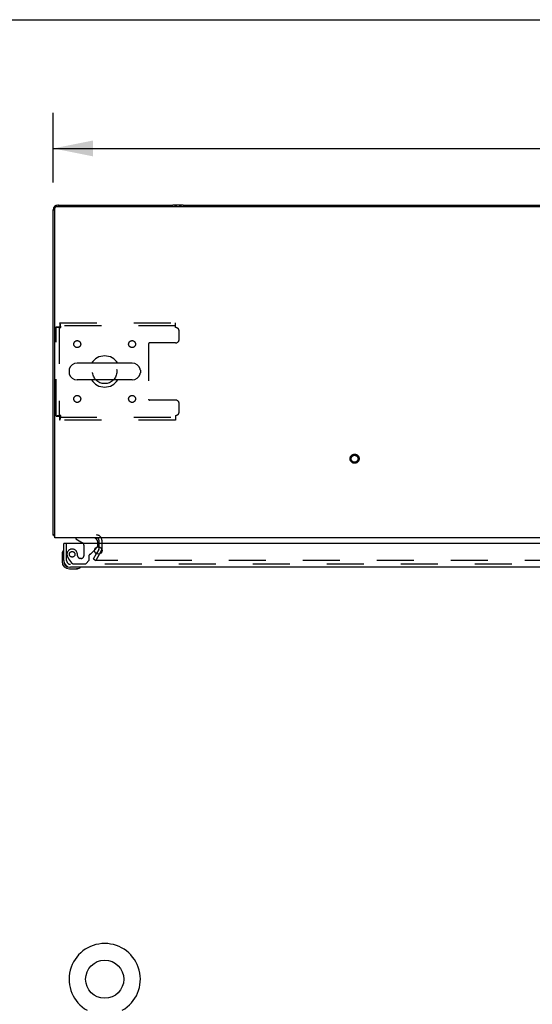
# Model space of a CAD drawing. Header units: inches. Extents: x 0 to 243, y 0 to 157.
# Tile 19 of 28: x 47 to 66, y 122 to 157. Entities that reach past the tile are written whole.
import ezdxf

# ---------------------------------------------------------------- set-up
doc = ezdxf.new("R2010")
doc.units = ezdxf.units.IN
doc.header["$LTSCALE"] = 13.357143
doc.header["$MEASUREMENT"] = 0
doc.linetypes.add('HIDDEN', pattern=[0.2, 0.1, -0.1])
doc.layers.get('0').update_dxf_attribs({"linetype": 'CONTINUOUS'})
for name, color, linetype in [('DEFAULT_2', 8, 'HIDDEN'), ('DIMENSIONS', 7, 'CONTINUOUS'), ('SLAVE_DOOR_ASSEMBLY', 7, 'CONTINUOUS')]:
    doc.layers.add(name, color=color, linetype=linetype)
doc.styles.get("Standard").update_dxf_attribs({"font": 'arial.ttf'})
doc.dimstyles.new('DIMSTYLE_1', dxfattribs={"dimtxt": 1.071429, "dimasz": 1.428571, "dimexe": 0.09, "dimexo": 0.07, "dimgap": 0.0375, "dimtad": 0, "dimtih": 1, "dimtoh": 1, "dimzin": 4, "dimdsep": 46, "dimtxsty": 'Standard', "dimblk": '_FILLED', "dimblk1": '_FILLED', "dimblk2": '_FILLED', "dimcen": 0.09, "dimadec": 3, "dimazin": 1, "dimtfac": 1, "dimtdec": 3, "dimtofl": 0, "dimtmove": 0, "dimatfit": 3, "dimldrblk": '_FILLED', "dimfxl": 0, "dimtolj": 1, "dimtzin": 4, "dimarcsym": 0})

# ---------------------------------------------------------------- blocks, each defined once
blk = doc.blocks.new('_FILLED')
at = {"color": 0, "linetype": 'ByBlock'}
blk.add_solid([(0, 0), (-1, 0.2), (-1, -0.2)], dxfattribs=at)
blk = doc.blocks.new('*D3')
at = {"layer": 'DIMENSIONS', "color": 2, "linetype": 'Continuous'}
for p, q in [((48.625, 151.266), (48.625, 153.786)), ((108.625, 151.266), (108.625, 153.786)), ((48.625, 152.5), (76.217, 152.5)), ((108.625, 152.5), (81.032, 152.5))]:
    blk.add_line(p, q, dxfattribs=at)
at = {"layer": 'DIMENSIONS', "color": 2, "linetype": 'Continuous', "xscale": 1.4285714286, "yscale": 1.4285714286, "zscale": 1.4285714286, "rotation": 180}
blk.add_blockref('_FILLED', (48.625, 152.5), dxfattribs=at)
at = {"layer": 'DIMENSIONS', "color": 2, "linetype": 'Continuous', "xscale": 1.4285714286, "yscale": 1.4285714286, "zscale": 1.4285714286}
blk.add_blockref('_FILLED', (108.625, 152.5), dxfattribs=at)
at = {"layer": 'DIMENSIONS', "color": 2, "linetype": 'Continuous', "insert": (78.625, 153.036), "char_height": 1.0714, "width": 3.74403, "attachment_point": 2, "line_spacing_factor": 0.9}
blk.add_mtext('60.00', dxfattribs=at)

msp = doc.modelspace()

# ---------------------------------------------------------------- linework, layer by layer
at = {"color": 7, "linetype": 'Continuous'}
for p, q in [((0, 157.143), (242.857, 157.143)), ((48.673, 150.406), (48.68, 150.399)), ((48.677, 138.455), (48.677, 150.343)), ((48.737, 150.403), (108.513, 150.403)), ((51.466, 144.761), (49.491, 144.761)), ((49.191, 144.498), (49.191, 144.411)), ((51.766, 144.498), (51.766, 144.411)), ((51.466, 144.149), (49.491, 144.149)), ((48.677, 138.559), (48.625, 138.559)), ((48.665, 138.527), (48.677, 138.535)), ((48.673, 138.503), (48.677, 138.507)), ((108.573, 138.455), (48.677, 138.455))]:
    msp.add_line(p, q, dxfattribs=at)
at = {"color": 3, "linetype": 'Continuous'}
for p, q in [((48.625, 138.559), (48.625, 150.288)), ((48.625, 150.288), (48.626, 150.285)), ((48.795, 150.454), (48.791, 150.455)), ((48.791, 150.455), (48.814, 150.455)), ((48.814, 150.455), (52.936, 150.455)), ((53.314, 150.455), (52.936, 150.455)), ((53.314, 150.455), (103.936, 150.455)), ((50.271, 138.37), (50.271, 138.251)), ((50.266, 138.034), (50.181, 137.887)), ((50.271, 138.132), (50.271, 138.05))]:
    msp.add_line(p, q, dxfattribs=at)
for points in [[(48.647, 138.539), (48.642, 138.542), (48.641, 138.542), (48.639, 138.543), (48.638, 138.544), (48.637, 138.545), (48.635, 138.545), (48.634, 138.546), (48.633, 138.547), (48.632, 138.547), (48.632, 138.548), (48.631, 138.548), (48.63, 138.549), (48.629, 138.55), (48.629, 138.55), (48.628, 138.551), (48.628, 138.551), (48.627, 138.552), (48.627, 138.552), (48.627, 138.553), (48.626, 138.553), (48.626, 138.554), (48.626, 138.554), (48.626, 138.555), (48.625, 138.555), (48.625, 138.556), (48.625, 138.556), (48.625, 138.557), (48.625, 138.557), (48.625, 138.558), (48.625, 138.558), (48.625, 138.559)], [(48.665, 138.527), (48.665, 138.527), (48.664, 138.528), (48.664, 138.528), (48.663, 138.529), (48.662, 138.53), (48.661, 138.53), (48.661, 138.531), (48.66, 138.532), (48.659, 138.533), (48.657, 138.533), (48.656, 138.534), (48.655, 138.535), (48.653, 138.536), (48.652, 138.537), (48.65, 138.537), (48.649, 138.538), (48.647, 138.539)]]:
    msp.add_lwpolyline(points, dxfattribs=at)
at = {"color": 7, "linetype": 'Continuous'}
msp.add_circle((50.479, 122.537), 0.688, dxfattribs=at)
at = {"color": 3, "linetype": 'Continuous'}
for centre, radius, start, end in [((48.814, 150.266), 0.189, 90, 180), ((48.791, 150.288), 0.167, 90, 180), ((52.936, 150.266), 0.189, 46.46, 90), ((53.314, 150.266), 0.189, 90, 133.513), ((48.791, 138.621), 0.167, 210.0035, 226.4808), ((48.814, 138.644), 0.189, 218.2806, 223.5389), ((50.186, 138.37), 0.085, 0, 90), ((50.238, 138.05), 0.033, 330, 360)]:
    msp.add_arc(centre, radius, start, end, dxfattribs=at)
at = {"color": 7, "linetype": 'Continuous'}
for centre, radius, start, end in [((48.737, 150.343), 0.06, 90, 180), ((50.479, 144.455), 0.562, 32.9567, 147.0433), ((49.335, 144.498), 0.144, 164.3697, 180), ((49.491, 144.455), 0.306, 90, 164.3697), ((51.466, 144.455), 0.306, 15.6303, 90), ((51.622, 144.498), 0.144, 0, 15.6303), ((49.335, 144.411), 0.144, 180, 195.6303), ((49.491, 144.455), 0.306, 195.6303, 270), ((51.466, 144.455), 0.306, 270, 344.3697), ((51.622, 144.411), 0.144, 344.3697, 360), ((50.479, 144.455), 0.562, 212.956, 327.044), ((50.479, 122.537), 1.288, 299.5053, 240.4947)]:
    msp.add_arc(centre, radius, start, end, dxfattribs=at)
at = {"layer": 'DEFAULT_2', "color": 8, "linetype": 'HIDDEN'}
for p, q in [((48.729, 142.839), (48.729, 146.071)), ((48.729, 146.071), (48.833, 146.071)), ((48.833, 146.071), (48.833, 142.839)), ((48.863, 146.205), (48.863, 146.101)), ((48.863, 146.205), (53.041, 146.205)), ((53.041, 146.101), (48.863, 146.101)), ((53.041, 146.038), (53.041, 146.205)), ((53.166, 145.611), (53.166, 145.913)), ((52.066, 145.456), (52.066, 143.453)), ((53.041, 145.486), (52.096, 145.486)), ((53.041, 143.423), (52.096, 143.423)), ((53.166, 142.997), (53.166, 143.298)), ((48.729, 142.839), (48.833, 142.839)), ((48.863, 142.705), (48.863, 142.809)), ((48.863, 142.809), (53.041, 142.809)), ((53.041, 142.872), (53.041, 142.705)), ((53.041, 142.705), (48.863, 142.705)), ((50.271, 138.251), (50.271, 138.132)), ((50.375, 138.37), (50.375, 138.05)), ((50.07, 137.694), (50.181, 137.887)), ((50.356, 137.982), (50.16, 137.642)), ((50.356, 137.982), (50.174, 137.667)), ((50.07, 137.694), (50.16, 137.642)), ((107.057, 137.642), (50.192, 137.642))]:
    msp.add_line(p, q, dxfattribs=at)
for points in [[(48.729, 146.071), (48.73, 146.068), (48.733, 146.066), (48.738, 146.064), (48.745, 146.061), (48.754, 146.059), (48.765, 146.056), (48.778, 146.054), (48.792, 146.052), (48.807, 146.049), (48.823, 146.047), (48.841, 146.045), (48.859, 146.042), (48.877, 146.04), (48.896, 146.038)], [(48.833, 146.071), (48.833, 146.068), (48.834, 146.066), (48.836, 146.064), (48.839, 146.061), (48.842, 146.059), (48.846, 146.056), (48.851, 146.054), (48.856, 146.052), (48.862, 146.049), (48.868, 146.047), (48.875, 146.045), (48.882, 146.042), (48.889, 146.04), (48.896, 146.038)], [(48.896, 146.038), (48.893, 146.056), (48.891, 146.075), (48.889, 146.093), (48.886, 146.11), (48.884, 146.126), (48.882, 146.142), (48.879, 146.156), (48.877, 146.168), (48.874, 146.179), (48.872, 146.188), (48.87, 146.195), (48.867, 146.2), (48.865, 146.204), (48.863, 146.205)], [(48.896, 146.038), (48.893, 146.045), (48.891, 146.052), (48.889, 146.058), (48.886, 146.065), (48.884, 146.071), (48.882, 146.077), (48.879, 146.082), (48.877, 146.087), (48.874, 146.091), (48.872, 146.094), (48.87, 146.097), (48.867, 146.099), (48.865, 146.1), (48.863, 146.101)], [(48.896, 142.872), (48.877, 142.869), (48.859, 142.867), (48.841, 142.865), (48.823, 142.862), (48.807, 142.86), (48.792, 142.857), (48.778, 142.855), (48.765, 142.853), (48.754, 142.85), (48.745, 142.848), (48.738, 142.846), (48.733, 142.843), (48.73, 142.841), (48.729, 142.839)], [(48.896, 142.872), (48.889, 142.869), (48.882, 142.867), (48.875, 142.865), (48.868, 142.862), (48.862, 142.86), (48.856, 142.857), (48.851, 142.855), (48.846, 142.853), (48.842, 142.85), (48.839, 142.848), (48.836, 142.846), (48.834, 142.843), (48.833, 142.841), (48.833, 142.839)], [(48.863, 142.705), (48.865, 142.706), (48.867, 142.709), (48.87, 142.714), (48.872, 142.721), (48.874, 142.73), (48.877, 142.741), (48.879, 142.754), (48.882, 142.767), (48.884, 142.783), (48.886, 142.799), (48.889, 142.816), (48.891, 142.834), (48.893, 142.853), (48.896, 142.872)], [(48.863, 142.809), (48.865, 142.809), (48.867, 142.81), (48.87, 142.812), (48.872, 142.815), (48.874, 142.818), (48.877, 142.822), (48.879, 142.827), (48.882, 142.832), (48.884, 142.838), (48.886, 142.844), (48.889, 142.851), (48.891, 142.858), (48.893, 142.865), (48.896, 142.872)], [(50.174, 137.667), (50.173, 137.665), (50.173, 137.663), (50.172, 137.662), (50.172, 137.66), (50.172, 137.659)], [(50.172, 137.659), (50.172, 137.658), (50.173, 137.656), (50.173, 137.654), (50.174, 137.652), (50.175, 137.65), (50.177, 137.649), (50.178, 137.647), (50.18, 137.646), (50.182, 137.645), (50.184, 137.644), (50.186, 137.643)], [(50.192, 137.642), (50.19, 137.642), (50.188, 137.643), (50.186, 137.643)]]:
    msp.add_lwpolyline(points, dxfattribs=at)
for centre, radius in [((49.489, 145.444), 0.125), ((51.468, 145.444), 0.125), ((50.479, 144.455), 0.438), ((49.489, 143.465), 0.125), ((51.468, 143.465), 0.125), ((59.5, 141.309), 0.164), ((59.5, 141.309), 0.124)]:
    msp.add_circle(centre, radius, dxfattribs=at)
for centre, radius, start, end in [((53.041, 145.913), 0.125, 0, 90), ((53.041, 145.611), 0.125, 270, 360), ((52.096, 145.456), 0.03, 90, 180), ((52.096, 143.453), 0.03, 180, 270), ((53.041, 143.298), 0.125, 0, 90), ((53.041, 142.997), 0.125, 270, 360), ((50.186, 138.37), 0.189, 0, 90), ((50.238, 138.05), 0.137, 330, 360)]:
    msp.add_arc(centre, radius, start, end, dxfattribs=at)
at = {"layer": 'SLAVE_DOOR_ASSEMBLY', "color": 3, "linetype": 'Continuous'}
for p, q in [((49, 137.643), (49, 138.251)), ((78.468, 138.251), (49.02, 138.251)), ((78.531, 137.397), (49.246, 137.397))]:
    msp.add_line(p, q, dxfattribs=at)
at = {"layer": 'SLAVE_DOOR_ASSEMBLY', "color": 7, "linetype": 'Continuous'}
for p, q in [((49.02, 138.251), (49, 138.251)), ((49.442, 138.455), (49.442, 138.416)), ((49.442, 138.416), (49.68, 138.278)), ((50.229, 138.251), (50.229, 138.298)), ((48.94, 137.856), (48.94, 137.6)), ((50.119, 138.024), (50.199, 138.104)), ((49, 137.643), (49, 137.6)), ((49.203, 137.337), (49.459, 137.337)), ((49.497, 137.34), (49.459, 137.337))]:
    msp.add_line(p, q, dxfattribs=at)
at = {"layer": 'SLAVE_DOOR_ASSEMBLY', "color": 8, "linetype": 'HIDDEN'}
for p, q in [((49.104, 137.643), (49.104, 138.251)), ((50.072, 138.455), (49.442, 138.455)), ((49.73, 138.191), (49.73, 137.812)), ((50.229, 138.175), (50.229, 138.251)), ((49.501, 137.812), (49.501, 137.8)), ((49.922, 137.648), (49.922, 137.827)), ((49.98, 137.885), (50.119, 138.024)), ((49.178, 137.699), (49.28, 137.555)), ((78.531, 137.501), (49.246, 137.501)), ((49.344, 137.522), (49.796, 137.522)), ((49.632, 137.714), (49.599, 137.714)), ((49.796, 137.522), (49.922, 137.648))]:
    msp.add_line(p, q, dxfattribs=at)
msp.add_circle((49.304, 137.864), 0.101, dxfattribs=at)
at = {"layer": 'SLAVE_DOOR_ASSEMBLY', "color": 3, "linetype": 'Continuous'}
msp.add_circle((50.25, 138.001), 0.133, dxfattribs=at)
at = {"layer": 'SLAVE_DOOR_ASSEMBLY', "color": 7, "linetype": 'Continuous'}
for centre, radius, start, end in [((49.63, 138.191), 0.1, 36.5468, 59.908), ((50.072, 138.298), 0.157, 0, 90), ((49.19, 137.856), 0.25, 149.1101, 180), ((48.988, 137.977), 0.015, 96.3796, 149.1101), ((48.985, 137.977), 0.015, 0, 83.6204), ((50.129, 138.175), 0.1, 315, 332.9825), ((49.203, 137.6), 0.263, 180, 270), ((49.203, 137.6), 0.203, 180, 270), ((49.459, 137.587), 0.25, 270, 300.8899), ((49.58, 137.382), 0.015, 6.3796, 90), ((49.58, 137.385), 0.015, 300.8899, 353.6204)]:
    msp.add_arc(centre, radius, start, end, dxfattribs=at)
at = {"layer": 'SLAVE_DOOR_ASSEMBLY', "color": 8, "linetype": 'HIDDEN'}
for centre, radius, start, end in [((49.63, 138.191), 0.1, 0, 36.5468), ((50.129, 138.175), 0.1, 332.9825, 360), ((49.304, 137.864), 0.187, 17.8482, 196.8439), ((49.494, 137.921), 0.386, 196.8439, 215.1), ((49.108, 137.8), 0.393, 1.6599, 17.9298), ((49.599, 137.812), 0.098, 180, 270), ((49.632, 137.812), 0.098, 270, 360), ((49.961, 137.827), 0.039, 111.6096, 180), ((49.91, 137.956), 0.1, 291.6096, 315), ((49.246, 137.643), 0.142, 180, 270), ((49.344, 137.601), 0.079, 215.1, 270)]:
    msp.add_arc(centre, radius, start, end, dxfattribs=at)
at = {"layer": 'SLAVE_DOOR_ASSEMBLY', "color": 3, "linetype": 'Continuous'}
msp.add_arc((49.246, 137.643), 0.246, 180, 270, dxfattribs=at)

# ---------------------------------------------------------------- dimensions: what is measured, and where the dimension line sits
at = {"layer": 'DIMENSIONS', "color": 2, "linetype": 'Continuous'}
dim = msp.add_linear_dim(base=(108.625, 152.5), p1=(48.625, 153.856), p2=(108.625, 153.856), dimstyle='DIMSTYLE_1', dxfattribs=at)
dim.commit()
dim.dimension.update_dxf_attribs({"geometry": '*D3', "text_midpoint": (78.616, 152.494), "dimtype": 160})

doc.saveas('drawing.dxf')
